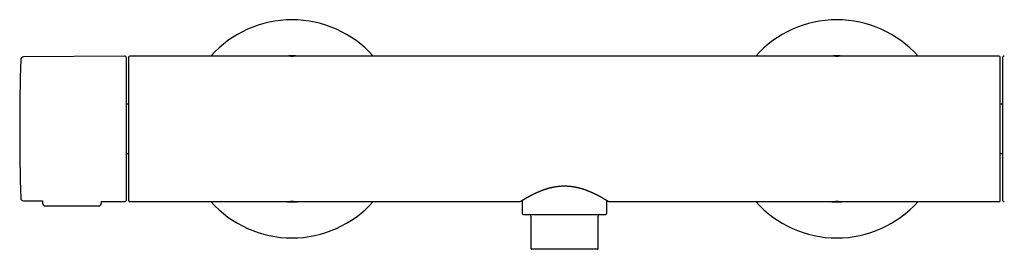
# Model space of a CAD drawing. Header units: millimetres. Extents: x 8 to 771, y 12 to 352.
# Tile 4 of 8: x 218 to 489, y 289 to 352. Entities that reach past the tile are written whole.
import ezdxf

# ---------------------------------------------------------------- set-up
doc = ezdxf.new("R2010")
doc.units = ezdxf.units.MM

msp = doc.modelspace()

# ---------------------------------------------------------------- linework, layer by layer
at = {"color": 7, "linetype": 'Continuous', "lineweight": 30}
for p, q in [((246.42, 341.74), (218.59, 341.5)), ((292.09, 341.75), (247.82, 341.75)), ((292.11, 341.75), (292.09, 341.75)), ((292.11, 341.75), (292.52, 341.75)), ((292.52, 341.75), (292.93, 341.75)), ((292.96, 341.75), (292.94, 341.75)), ((442.09, 341.75), (292.96, 341.75)), ((442.11, 341.75), (442.09, 341.75)), ((442.11, 341.75), (442.52, 341.75)), ((442.52, 341.75), (442.93, 341.75)), ((442.96, 341.75), (442.94, 341.75)), ((487.22, 341.75), (442.96, 341.75)), ((247.52, 341.45), (247.52, 302.05)), ((247.52, 328.54), (246.92, 328.54)), ((488.12, 328.54), (487.52, 328.54)), ((246.92, 314.96), (247.52, 314.96)), ((487.52, 314.96), (488.12, 314.96)), ((218.59, 301.99), (223.82, 301.95)), ((223.82, 301.95), (223.83, 301.34)), ((240.02, 301.34), (240.02, 301.81)), ((240.02, 301.81), (246.42, 301.75)), ((247.52, 302.05), (247.52, 302.05)), ((247.82, 301.75), (247.92, 301.75)), ((247.92, 301.75), (247.91, 301.75)), ((247.92, 301.75), (292.09, 301.75)), ((292.09, 301.75), (292.11, 301.75)), ((292.52, 301.75), (292.11, 301.75)), ((292.93, 301.75), (292.52, 301.75)), ((292.94, 301.75), (292.96, 301.75)), ((292.96, 301.75), (355.22, 301.75)), ((355.22, 301.75), (355.22, 301.75)), ((355.23, 301.75), (355.22, 301.75)), ((355.38, 301.79), (355.38, 301.8)), ((355.87, 302.1), (355.87, 298.55)), ((379.17, 298.55), (379.17, 302.1)), ((379.82, 301.75), (442.09, 301.75)), ((379.82, 301.75), (379.82, 301.75)), ((442.09, 301.75), (442.11, 301.75)), ((442.52, 301.75), (442.11, 301.75)), ((442.93, 301.75), (442.52, 301.75)), ((442.94, 301.75), (442.96, 301.75)), ((442.96, 301.75), (487.12, 301.75)), ((487.13, 301.75), (487.12, 301.75)), ((487.12, 301.75), (487.22, 301.75)), ((224.63, 300.55), (239.22, 300.55)), ((358.27, 297.75), (358.27, 288.85)), ((376.77, 288.85), (376.77, 297.75)), ((367.52, 288.65), (358.47, 288.65)), ((376.57, 288.65), (367.52, 288.65))]:
    msp.add_line(p, q, dxfattribs=at)
for centre, radius, start, end in [((292.52, 321.75), 29.99, 41.8253, 138.1747), ((442.52, 321.75), 29.99, 41.8253, 138.1747), ((246.42, 341.24), 0.5, 0, 90.5), ((247.82, 341.45), 0.3, 90, 180), ((292.52, 321.75), 20.08, 84.742, 95.258), ((442.52, 321.75), 20.08, 84.742, 95.258), ((487.22, 341.45), 0.3, 360, 90), ((488.62, 341.24), 0.5, 89.5, 180), ((867.52, 321.75), 649.99, 178.32705, 181.67295), ((218.6, 340.7), 0.8, 90.5, 178.327), ((218.6, 302.79), 0.8, 181.673, 269.5), ((246.42, 302.25), 0.5, 269.5, 0), ((292.52, 321.75), 29.99, 221.8253, 270), ((292.52, 321.75), 20.08, 264.742, 270), ((292.52, 321.75), 29.99, 270, 318.1747), ((292.52, 321.75), 20.08, 270, 275.258), ((442.52, 321.75), 29.99, 221.8253, 270), ((442.52, 321.75), 20.08, 264.742, 270), ((442.52, 321.75), 29.99, 270, 318.1747), ((442.52, 321.75), 20.08, 270, 275.258), ((488.62, 302.25), 0.5, 180, 270.5), ((356.17, 298.55), 0.3, 180, 270), ((357.77, 297.75), 0.5, 0, 90), ((377.27, 297.75), 0.5, 90, 180), ((378.87, 298.55), 0.3, 270, 292.4693), ((378.87, 298.56), 0.311, 292.6262, 302.3693), ((378.87, 298.55), 0.3, 302.5666, 0), ((358.47, 288.85), 0.2, 180, 270), ((376.57, 288.85), 0.2, 270, 0)]:
    msp.add_arc(centre, radius, start, end, dxfattribs=at)
for points, knots in [([(246.92, 321.75), (246.92, 321.9), (246.92, 322.2), (246.92, 322.64), (246.92, 323.09), (246.92, 323.54), (246.92, 323.93), (246.92, 324.27), (246.92, 324.56), (246.92, 324.85), (246.92, 325.14), (246.92, 325.44), (246.92, 325.79), (246.92, 326.2), (246.92, 326.65), (246.92, 327.1), (246.92, 327.46), (246.92, 327.74), (246.92, 327.94), (246.92, 328.14), (246.92, 328.34), (246.92, 328.53), (246.92, 328.73), (246.92, 329), (246.92, 329.33), (246.92, 329.74), (246.92, 330.14), (246.92, 330.53), (246.92, 330.88), (246.92, 331.18), (246.92, 331.43), (246.92, 331.68), (246.92, 331.93), (246.92, 332.17), (246.92, 332.46), (246.92, 332.79), (246.92, 333.16), (246.92, 333.52), (246.92, 333.88), (246.92, 334.22), (246.92, 334.56), (246.92, 334.89), (246.92, 335.22), (246.92, 335.54), (246.92, 335.85), (246.92, 336.16), (246.92, 336.46), (246.92, 336.75), (246.92, 337), (246.92, 337.21), (246.92, 337.39), (246.92, 337.56), (246.92, 337.73), (246.92, 337.9), (246.92, 338.09), (246.92, 338.3), (246.92, 338.53), (246.92, 338.75), (246.92, 338.96), (246.92, 339.13), (246.92, 339.26), (246.92, 339.36), (246.92, 339.45), (246.92, 339.54), (246.92, 339.63), (246.92, 339.71), (246.92, 339.79), (246.92, 339.91), (246.92, 340.05), (246.92, 340.2), (246.92, 340.35), (246.92, 340.49), (246.92, 340.6), (246.92, 340.69), (246.92, 340.76), (246.92, 340.83), (246.92, 340.89), (246.92, 340.94), (246.92, 341), (246.92, 341.06), (246.92, 341.12), (246.92, 341.16), (246.92, 341.2), (246.92, 341.22), (246.92, 341.24), (246.92, 341.24), (246.92, 341.24)], [0, 0, 0, 0, 0.014637, 0.029252, 0.043852, 0.058445, 0.073039, 0.082598, 0.092164, 0.101737, 0.11132, 0.121178, 0.131336, 0.146553, 0.161753, 0.176944, 0.192135, 0.198958, 0.205784, 0.212613, 0.219447, 0.226285, 0.233129, 0.23998, 0.254418, 0.268831, 0.283227, 0.297613, 0.311997, 0.321417, 0.330841, 0.340271, 0.34971, 0.359159, 0.36862, 0.383368, 0.398088, 0.41279, 0.427482, 0.44217, 0.456602, 0.471045, 0.485509, 0.5, 0.514747, 0.529468, 0.54417, 0.558861, 0.57355, 0.58317, 0.592794, 0.602425, 0.612065, 0.621716, 0.63138, 0.645818, 0.660232, 0.674628, 0.689014, 0.703397, 0.710462, 0.717529, 0.724598, 0.731672, 0.73875, 0.745834, 0.752924, 0.760021, 0.77554, 0.791032, 0.806507, 0.821974, 0.837442, 0.847575, 0.857715, 0.867865, 0.878027, 0.887931, 0.897512, 0.912158, 0.926789, 0.941414, 0.95604, 0.970674, 0.985325, 1, 1, 1, 1]), ([(487.52, 302.05), (487.52, 302.06), (487.52, 302.06), (487.52, 302.08), (487.52, 302.11), (487.52, 302.15), (487.52, 302.17), (487.52, 302.19), (487.52, 302.22), (487.52, 302.24), (487.52, 302.27), (487.52, 302.3), (487.52, 302.35), (487.52, 302.42), (487.52, 302.52), (487.52, 302.62), (487.52, 302.72), (487.52, 302.78), (487.52, 302.82), (487.52, 302.84), (487.52, 302.86), (487.52, 302.89), (487.52, 302.91), (487.52, 302.93), (487.52, 302.98), (487.52, 303.08), (487.52, 303.21), (487.52, 303.36), (487.52, 303.51), (487.52, 303.66), (487.52, 303.79), (487.52, 303.9), (487.52, 304.02), (487.52, 304.14), (487.52, 304.27), (487.52, 304.42), (487.52, 304.58), (487.52, 304.76), (487.52, 304.95), (487.52, 305.14), (487.52, 305.31), (487.52, 305.44), (487.52, 305.55), (487.52, 305.65), (487.52, 305.76), (487.52, 305.87), (487.52, 305.98), (487.52, 306.09), (487.52, 306.23), (487.52, 306.38), (487.52, 306.56), (487.52, 306.74), (487.52, 306.92), (487.52, 307.11), (487.52, 307.3), (487.52, 307.49), (487.52, 307.7), (487.52, 307.93), (487.52, 308.18), (487.52, 308.39), (487.52, 308.56), (487.52, 308.68), (487.52, 308.8), (487.52, 308.92), (487.52, 309.09), (487.52, 309.31), (487.52, 309.59), (487.52, 309.86), (487.52, 310.14), (487.52, 310.43), (487.52, 310.72), (487.52, 310.99), (487.52, 311.26), (487.52, 311.5), (487.52, 311.74), (487.52, 311.99), (487.52, 312.23), (487.52, 312.48), (487.52, 312.76), (487.52, 313.07), (487.52, 313.41), (487.52, 313.74), (487.52, 314.09), (487.52, 314.43), (487.52, 314.78), (487.52, 315.12), (487.52, 315.46), (487.52, 315.79), (487.52, 316.13), (487.52, 316.46), (487.52, 316.8), (487.52, 317.17), (487.52, 317.58), (487.52, 318.02), (487.52, 318.46), (487.52, 318.91), (487.52, 319.36), (487.52, 319.8), (487.52, 320.24), (487.52, 320.66), (487.52, 321.09), (487.52, 321.52), (487.52, 321.96), (487.52, 322.4), (487.52, 322.86), (487.52, 323.31), (487.52, 323.76), (487.52, 324.21), (487.52, 324.63), (487.52, 325.01), (487.52, 325.36), (487.52, 325.71), (487.52, 326.05), (487.52, 326.4), (487.52, 326.75), (487.52, 327.11), (487.52, 327.48), (487.52, 327.84), (487.52, 328.2), (487.52, 328.56), (487.52, 328.91), (487.52, 329.24), (487.52, 329.53), (487.52, 329.8), (487.52, 330.07), (487.52, 330.33), (487.52, 330.59), (487.52, 330.85), (487.52, 331.13), (487.52, 331.43), (487.52, 331.74), (487.52, 332.05), (487.52, 332.36), (487.52, 332.66), (487.52, 332.96), (487.52, 333.25), (487.52, 333.54), (487.52, 333.82), (487.52, 334.06), (487.52, 334.24), (487.52, 334.37), (487.52, 334.5), (487.52, 334.63), (487.52, 334.78), (487.52, 334.97), (487.52, 335.19), (487.52, 335.4), (487.52, 335.61), (487.52, 335.82), (487.52, 336.02), (487.52, 336.22), (487.52, 336.46), (487.52, 336.74), (487.52, 336.98), (487.52, 337.14), (487.52, 337.22), (487.52, 337.3), (487.52, 337.38), (487.52, 337.45), (487.52, 337.59), (487.52, 337.77), (487.52, 338), (487.52, 338.22), (487.52, 338.43), (487.52, 338.64), (487.52, 338.82), (487.52, 338.98), (487.52, 339.12), (487.52, 339.26), (487.52, 339.39), (487.52, 339.52), (487.52, 339.66), (487.52, 339.81), (487.52, 339.97), (487.52, 340.12), (487.52, 340.26), (487.52, 340.38), (487.52, 340.47), (487.52, 340.52), (487.52, 340.54), (487.52, 340.57), (487.52, 340.59), (487.52, 340.62), (487.52, 340.64), (487.52, 340.7), (487.52, 340.79), (487.52, 340.9), (487.52, 341.01), (487.52, 341.08), (487.52, 341.13), (487.52, 341.17), (487.52, 341.2), (487.52, 341.24), (487.52, 341.26), (487.52, 341.29), (487.52, 341.32), (487.52, 341.36), (487.52, 341.4), (487.52, 341.43), (487.52, 341.44), (487.52, 341.45), (487.52, 341.45)], [0, 0, 0, 0, 0.006688, 0.01337, 0.020048, 0.026727, 0.029727, 0.032727, 0.035728, 0.038731, 0.041735, 0.045015, 0.048408, 0.056319, 0.064224, 0.072128, 0.077348, 0.08257, 0.083743, 0.084917, 0.08609, 0.087264, 0.088438, 0.089613, 0.090788, 0.097595, 0.104394, 0.111187, 0.117978, 0.12477, 0.129219, 0.13367, 0.138125, 0.142583, 0.14722, 0.152059, 0.157865, 0.163671, 0.16948, 0.175338, 0.181458, 0.184463, 0.187468, 0.190473, 0.193478, 0.196484, 0.19949, 0.202498, 0.205507, 0.210074, 0.214639, 0.219204, 0.223768, 0.228334, 0.232901, 0.237471, 0.24222, 0.247823, 0.253425, 0.259028, 0.26167, 0.264312, 0.266955, 0.2696, 0.272245, 0.27793, 0.283612, 0.289292, 0.294974, 0.300657, 0.306345, 0.312184, 0.316807, 0.321429, 0.326051, 0.330673, 0.335296, 0.339922, 0.344552, 0.350611, 0.356666, 0.36272, 0.368774, 0.374831, 0.380893, 0.387057, 0.392732, 0.398406, 0.40408, 0.409754, 0.415433, 0.421116, 0.428452, 0.435784, 0.443114, 0.450446, 0.457785, 0.465161, 0.472128, 0.479092, 0.486057, 0.493025, 0.5, 0.507393, 0.514781, 0.522166, 0.529555, 0.536949, 0.54431, 0.550072, 0.555831, 0.561591, 0.567351, 0.573116, 0.578885, 0.58508, 0.591271, 0.59746, 0.60365, 0.609842, 0.61604, 0.622136, 0.626894, 0.631651, 0.636408, 0.641165, 0.645923, 0.650684, 0.655449, 0.661336, 0.667219, 0.673101, 0.678984, 0.684869, 0.690759, 0.696496, 0.70233, 0.708163, 0.713995, 0.716745, 0.719497, 0.722248, 0.725001, 0.727756, 0.732533, 0.737309, 0.742084, 0.746858, 0.751634, 0.756412, 0.761193, 0.765791, 0.773825, 0.781858, 0.783963, 0.786068, 0.788173, 0.790279, 0.792386, 0.794493, 0.800985, 0.807475, 0.813965, 0.820458, 0.826883, 0.833041, 0.83788, 0.842718, 0.847558, 0.8524, 0.857068, 0.861524, 0.868202, 0.874874, 0.881544, 0.888214, 0.894087, 0.899964, 0.901284, 0.902604, 0.903925, 0.905246, 0.906568, 0.90789, 0.909213, 0.91677, 0.92432, 0.931865, 0.939411, 0.9428, 0.94619, 0.949582, 0.952976, 0.956373, 0.959493, 0.962495, 0.969995, 0.977491, 0.984988, 0.99249, 1, 1, 1, 1]), ([(488.12, 341.24), (488.12, 341.24), (488.12, 341.24), (488.12, 341.22), (488.12, 341.2), (488.12, 341.16), (488.12, 341.12), (488.12, 341.08), (488.12, 341.04), (488.12, 341), (488.12, 340.95), (488.12, 340.89), (488.12, 340.82), (488.12, 340.73), (488.12, 340.62), (488.12, 340.5), (488.12, 340.39), (488.12, 340.3), (488.12, 340.23), (488.12, 340.17), (488.12, 340.1), (488.12, 340.02), (488.12, 339.95), (488.12, 339.85), (488.12, 339.71), (488.12, 339.53), (488.12, 339.35), (488.12, 339.15), (488.12, 338.97), (488.12, 338.81), (488.12, 338.67), (488.12, 338.52), (488.12, 338.38), (488.12, 338.22), (488.12, 338.04), (488.12, 337.82), (488.12, 337.56), (488.12, 337.29), (488.12, 337.01), (488.12, 336.73), (488.12, 336.44), (488.12, 336.15), (488.12, 335.84), (488.12, 335.53), (488.12, 335.21), (488.12, 334.88), (488.12, 334.55), (488.12, 334.2), (488.12, 333.89), (488.12, 333.62), (488.12, 333.39), (488.12, 333.15), (488.12, 332.91), (488.12, 332.66), (488.12, 332.38), (488.12, 332.04), (488.12, 331.67), (488.12, 331.28), (488.12, 330.9), (488.12, 330.57), (488.12, 330.31), (488.12, 330.12), (488.12, 329.92), (488.12, 329.72), (488.12, 329.53), (488.12, 329.33), (488.12, 329.13), (488.12, 328.84), (488.12, 328.48), (488.12, 328.03), (488.12, 327.58), (488.12, 327.13), (488.12, 326.72), (488.12, 326.37), (488.12, 326.07), (488.12, 325.77), (488.12, 325.46), (488.12, 325.17), (488.12, 324.82), (488.12, 324.43), (488.12, 323.98), (488.12, 323.54), (488.12, 323.09), (488.12, 322.65), (488.12, 322.2), (488.12, 321.9), (488.12, 321.75)], [0, 0, 0, 0, 0.0146354, 0.0292489, 0.0438481, 0.0584408, 0.0730348, 0.0825948, 0.0921608, 0.1017349, 0.1113194, 0.1211781, 0.1313365, 0.1465531, 0.1617526, 0.1769437, 0.1921351, 0.1989583, 0.2057841, 0.2126133, 0.2194466, 0.226285, 0.2331291, 0.2399797, 0.2544178, 0.2688312, 0.2832272, 0.2976132, 0.3119966, 0.3214166, 0.3308408, 0.3402712, 0.3497098, 0.3591589, 0.3686204, 0.3833675, 0.3980882, 0.4127903, 0.4274818, 0.4421705, 0.4566018, 0.4710455, 0.4855091, 0.5, 0.5147471, 0.5294678, 0.5441699, 0.5588614, 0.5735501, 0.58317, 0.5927944, 0.6024254, 0.6120653, 0.6217162, 0.6313803, 0.6458184, 0.6602318, 0.6746278, 0.6890138, 0.7033972, 0.7104619, 0.7175287, 0.7245984, 0.7316719, 0.73875, 0.7458337, 0.7529238, 0.7600212, 0.7755397, 0.7910319, 0.8065069, 0.8219738, 0.837442, 0.8475752, 0.8577154, 0.8678653, 0.8780273, 0.8879317, 0.8975135, 0.9121611, 0.9267935, 0.9414185, 0.9560439, 0.9706774, 0.9853269, 1, 1, 1, 1]), ([(246.92, 302.25), (246.92, 302.25), (246.92, 302.25), (246.92, 302.27), (246.92, 302.3), (246.92, 302.33), (246.92, 302.37), (246.92, 302.42), (246.92, 302.46), (246.92, 302.5), (246.92, 302.55), (246.92, 302.6), (246.92, 302.67), (246.92, 302.76), (246.92, 302.88), (246.92, 303), (246.92, 303.11), (246.92, 303.2), (246.92, 303.26), (246.92, 303.33), (246.92, 303.4), (246.92, 303.47), (246.92, 303.54), (246.92, 303.65), (246.92, 303.79), (246.92, 303.96), (246.92, 304.15), (246.92, 304.34), (246.92, 304.52), (246.92, 304.68), (246.92, 304.83), (246.92, 304.97), (246.92, 305.12), (246.92, 305.27), (246.92, 305.46), (246.92, 305.68), (246.92, 305.94), (246.92, 306.21), (246.92, 306.48), (246.92, 306.77), (246.92, 307.05), (246.92, 307.35), (246.92, 307.65), (246.92, 307.96), (246.92, 308.28), (246.92, 308.61), (246.92, 308.95), (246.92, 309.29), (246.92, 309.6), (246.92, 309.87), (246.92, 310.11), (246.92, 310.35), (246.92, 310.59), (246.92, 310.83), (246.92, 311.12), (246.92, 311.45), (246.92, 311.83), (246.92, 312.21), (246.92, 312.6), (246.92, 312.92), (246.92, 313.18), (246.92, 313.38), (246.92, 313.57), (246.92, 313.77), (246.92, 313.97), (246.92, 314.17), (246.92, 314.37), (246.92, 314.65), (246.92, 315.01), (246.92, 315.46), (246.92, 315.91), (246.92, 316.37), (246.92, 316.77), (246.92, 317.12), (246.92, 317.43), (246.92, 317.73), (246.92, 318.03), (246.92, 318.33), (246.92, 318.67), (246.92, 319.07), (246.92, 319.51), (246.92, 319.96), (246.92, 320.4), (246.92, 320.85), (246.92, 321.3), (246.92, 321.6), (246.92, 321.75)], [0, 0, 0, 0, 0.0146354, 0.0292489, 0.0438481, 0.0584408, 0.0730348, 0.0825948, 0.0921608, 0.1017349, 0.1113194, 0.1211781, 0.1313365, 0.1465531, 0.1617526, 0.1769437, 0.1921351, 0.1989583, 0.2057841, 0.2126133, 0.2194466, 0.226285, 0.2331291, 0.2399797, 0.2544178, 0.2688312, 0.2832272, 0.2976132, 0.3119966, 0.3214166, 0.3308408, 0.3402712, 0.3497098, 0.3591589, 0.3686204, 0.3833675, 0.3980882, 0.4127903, 0.4274818, 0.4421705, 0.4566018, 0.4710455, 0.4855091, 0.5, 0.5147471, 0.5294678, 0.5441699, 0.5588614, 0.5735501, 0.58317, 0.5927944, 0.6024254, 0.6120653, 0.6217162, 0.6313803, 0.6458184, 0.6602318, 0.6746278, 0.6890138, 0.7033972, 0.7104619, 0.7175287, 0.7245984, 0.7316719, 0.73875, 0.7458337, 0.7529238, 0.7600212, 0.7755397, 0.7910319, 0.8065069, 0.8219738, 0.837442, 0.8475752, 0.8577154, 0.8678653, 0.8780273, 0.8879317, 0.8975135, 0.9121611, 0.9267935, 0.9414185, 0.9560439, 0.9706774, 0.9853269, 1, 1, 1, 1]), ([(488.12, 321.75), (488.12, 321.6), (488.12, 321.3), (488.12, 320.85), (488.12, 320.41), (488.12, 319.96), (488.12, 319.57), (488.12, 319.23), (488.12, 318.93), (488.12, 318.65), (488.12, 318.35), (488.12, 318.06), (488.12, 317.7), (488.12, 317.3), (488.12, 316.85), (488.12, 316.4), (488.12, 316.03), (488.12, 315.75), (488.12, 315.55), (488.12, 315.36), (488.12, 315.16), (488.12, 314.96), (488.12, 314.77), (488.12, 314.5), (488.12, 314.16), (488.12, 313.76), (488.12, 313.36), (488.12, 312.96), (488.12, 312.62), (488.12, 312.32), (488.12, 312.07), (488.12, 311.82), (488.12, 311.57), (488.12, 311.32), (488.12, 311.03), (488.12, 310.7), (488.12, 310.33), (488.12, 309.97), (488.12, 309.62), (488.12, 309.27), (488.12, 308.93), (488.12, 308.6), (488.12, 308.28), (488.12, 307.96), (488.12, 307.65), (488.12, 307.34), (488.12, 307.04), (488.12, 306.75), (488.12, 306.5), (488.12, 306.28), (488.12, 306.11), (488.12, 305.93), (488.12, 305.76), (488.12, 305.59), (488.12, 305.4), (488.12, 305.19), (488.12, 304.96), (488.12, 304.74), (488.12, 304.53), (488.12, 304.36), (488.12, 304.23), (488.12, 304.14), (488.12, 304.05), (488.12, 303.96), (488.12, 303.87), (488.12, 303.78), (488.12, 303.7), (488.12, 303.59), (488.12, 303.45), (488.12, 303.29), (488.12, 303.14), (488.12, 303.01), (488.12, 302.9), (488.12, 302.81), (488.12, 302.74), (488.12, 302.67), (488.12, 302.61), (488.12, 302.55), (488.12, 302.49), (488.12, 302.44), (488.12, 302.38), (488.12, 302.33), (488.12, 302.3), (488.12, 302.27), (488.12, 302.25), (488.12, 302.25), (488.12, 302.25)], [0, 0, 0, 0, 0.0146373, 0.0292521, 0.0438522, 0.0584452, 0.0730388, 0.0825983, 0.0921636, 0.1017368, 0.1113201, 0.121178, 0.1313364, 0.1465531, 0.1617526, 0.1769437, 0.1921351, 0.1989583, 0.2057841, 0.2126132, 0.2194466, 0.2262849, 0.233129, 0.2399797, 0.2544178, 0.2688312, 0.2832272, 0.2976132, 0.3119966, 0.3214166, 0.3308408, 0.3402712, 0.3497098, 0.3591589, 0.3686204, 0.3833675, 0.3980882, 0.4127903, 0.4274818, 0.4421705, 0.4566018, 0.4710455, 0.4855091, 0.5, 0.5147471, 0.5294678, 0.5441699, 0.5588614, 0.5735501, 0.58317, 0.5927944, 0.6024254, 0.6120653, 0.6217162, 0.6313803, 0.6458184, 0.6602318, 0.6746278, 0.6890138, 0.7033972, 0.710462, 0.7175287, 0.7245984, 0.7316719, 0.73875, 0.7458337, 0.7529238, 0.7600212, 0.7755398, 0.7910319, 0.8065069, 0.8219739, 0.837442, 0.8475752, 0.8577155, 0.8678653, 0.8780274, 0.8879311, 0.8975117, 0.9121579, 0.9267895, 0.9414142, 0.9560398, 0.9706742, 0.985325, 1, 1, 1, 1]), ([(355.39, 301.8), (355.4, 301.8), (355.4, 301.81), (355.42, 301.82), (355.44, 301.83), (355.46, 301.84), (355.49, 301.86), (355.52, 301.88), (355.54, 301.89), (355.57, 301.91), (355.6, 301.93), (355.63, 301.95), (355.67, 301.97), (355.7, 301.99), (355.73, 302.01), (355.77, 302.03), (355.8, 302.05), (355.83, 302.07), (355.86, 302.09), (355.88, 302.1), (355.9, 302.11), (355.92, 302.12), (355.94, 302.14), (355.97, 302.16), (356.01, 302.18), (356.05, 302.21), (356.1, 302.24), (356.16, 302.27), (356.21, 302.3), (356.28, 302.34), (356.35, 302.38), (356.43, 302.43), (356.5, 302.47), (356.56, 302.51), (356.61, 302.54), (356.65, 302.56), (356.7, 302.59), (356.73, 302.61), (356.77, 302.63), (356.8, 302.65), (356.83, 302.67), (356.86, 302.68), (356.89, 302.7), (356.9, 302.71), (356.91, 302.71), (356.92, 302.72), (356.93, 302.72), (356.94, 302.73), (356.96, 302.74), (356.98, 302.75), (357.01, 302.77), (357.05, 302.79), (357.09, 302.81), (357.13, 302.84), (357.18, 302.86), (357.23, 302.89), (357.28, 302.92), (357.34, 302.95), (357.39, 302.98), (357.45, 303.01), (357.51, 303.04), (357.58, 303.08), (357.66, 303.13), (357.76, 303.18), (357.85, 303.23), (357.94, 303.28), (358.03, 303.33), (358.11, 303.37), (358.19, 303.41), (358.28, 303.46), (358.37, 303.51), (358.44, 303.55), (358.51, 303.58), (358.56, 303.6), (358.61, 303.63), (358.65, 303.65), (358.69, 303.67), (358.72, 303.69), (358.74, 303.7), (358.76, 303.7), (358.77, 303.71), (358.78, 303.72), (358.8, 303.72), (358.82, 303.74), (358.86, 303.75), (358.9, 303.78), (358.95, 303.8), (359.01, 303.83), (359.09, 303.87), (359.19, 303.91), (359.34, 303.99), (359.53, 304.08), (359.76, 304.18), (359.98, 304.28), (360.2, 304.38), (360.41, 304.47), (360.58, 304.54), (360.68, 304.58), (360.73, 304.6), (360.78, 304.62), (360.81, 304.64), (360.85, 304.65), (360.88, 304.66), (360.9, 304.67), (360.91, 304.68), (360.93, 304.68), (360.95, 304.69), (360.98, 304.7), (361.02, 304.72), (361.06, 304.73), (361.12, 304.76), (361.21, 304.79), (361.33, 304.84), (361.45, 304.89), (361.58, 304.93), (361.71, 304.98), (361.84, 305.03), (361.98, 305.08), (362.13, 305.12), (362.28, 305.18), (362.44, 305.23), (362.61, 305.28), (362.78, 305.33), (362.95, 305.38), (363.14, 305.44), (363.33, 305.49), (363.53, 305.54), (363.73, 305.59), (363.95, 305.64), (364.16, 305.69), (364.39, 305.74), (364.62, 305.78), (364.86, 305.83), (365.12, 305.87), (365.38, 305.91), (365.63, 305.94), (365.89, 305.97), (366.15, 306), (366.41, 306.02), (366.68, 306.04), (366.95, 306.05), (367.24, 306.06), (367.43, 306.06), (367.52, 306.06)], [0, 0, 0, 0, 0.0128151, 0.0251515, 0.0370082, 0.0483848, 0.0592813, 0.0696979, 0.0790796, 0.0880346, 0.096563, 0.1046646, 0.1123395, 0.120968, 0.1289849, 0.1363901, 0.1431837, 0.1493657, 0.1537939, 0.1578445, 0.1615175, 0.1648134, 0.1680252, 0.174186, 0.1808921, 0.1881435, 0.1959402, 0.2042821, 0.2131693, 0.2226015, 0.2325787, 0.2431006, 0.2541666, 0.2604545, 0.2663278, 0.2717638, 0.2767627, 0.2813246, 0.2854495, 0.2891374, 0.2929428, 0.2961344, 0.2987124, 0.3006767, 0.3015973, 0.3023845, 0.3034226, 0.3047451, 0.3063438, 0.3091445, 0.3124364, 0.3162195, 0.3204936, 0.3252588, 0.3305149, 0.3354108, 0.3406671, 0.3462839, 0.3520237, 0.3576368, 0.3631232, 0.3684829, 0.3779799, 0.3870515, 0.3956976, 0.4037103, 0.4113196, 0.4185273, 0.4256806, 0.4330366, 0.4405952, 0.4483564, 0.4524192, 0.4565353, 0.4607004, 0.4644932, 0.4676363, 0.4701299, 0.4716334, 0.4727361, 0.4735258, 0.4745446, 0.475885, 0.4775472, 0.4803813, 0.4838327, 0.4879013, 0.4924185, 0.496987, 0.5060612, 0.5152683, 0.5320395, 0.5492336, 0.5646602, 0.5797444, 0.5944837, 0.6088783, 0.6124349, 0.615769, 0.6187226, 0.6212957, 0.6234884, 0.6252718, 0.6266884, 0.6277382, 0.6285505, 0.630018, 0.6318977, 0.6341894, 0.6368834, 0.6397782, 0.6466731, 0.6541665, 0.662258, 0.6709471, 0.6785789, 0.6866182, 0.6950647, 0.703918, 0.713178, 0.7228831, 0.7330785, 0.7428546, 0.7530417, 0.7636395, 0.7746476, 0.7860658, 0.7978933, 0.8095649, 0.8216091, 0.8340259, 0.8468147, 0.8599752, 0.8735075, 0.8874118, 0.9016886, 0.9148267, 0.9282668, 0.94201, 0.9560563, 0.9704044, 0.9850527, 1, 1, 1, 1]), ([(367.52, 306.06), (367.61, 306.06), (367.79, 306.06), (368.05, 306.05), (368.31, 306.04), (368.55, 306.02), (368.79, 306.01), (369.04, 305.98), (369.29, 305.96), (369.55, 305.92), (369.79, 305.89), (370.02, 305.85), (370.25, 305.82), (370.46, 305.78), (370.67, 305.74), (370.86, 305.69), (371.04, 305.65), (371.22, 305.61), (371.38, 305.57), (371.53, 305.54), (371.67, 305.5), (371.8, 305.46), (371.93, 305.43), (372.04, 305.4), (372.14, 305.37), (372.24, 305.34), (372.34, 305.31), (372.47, 305.27), (372.63, 305.22), (372.82, 305.16), (373.02, 305.09), (373.19, 305.03), (373.32, 304.98), (373.43, 304.94), (373.54, 304.9), (373.65, 304.87), (373.74, 304.83), (373.82, 304.8), (373.89, 304.77), (373.94, 304.75), (373.98, 304.74), (374.02, 304.72), (374.06, 304.71), (374.09, 304.69), (374.11, 304.68), (374.14, 304.67), (374.17, 304.66), (374.21, 304.64), (374.25, 304.63), (374.3, 304.61), (374.36, 304.58), (374.43, 304.56), (374.5, 304.53), (374.58, 304.49), (374.66, 304.46), (374.8, 304.4), (374.98, 304.32), (375.21, 304.22), (375.44, 304.11), (375.62, 304.03), (375.75, 303.96), (375.85, 303.92), (375.94, 303.88), (376.01, 303.84), (376.07, 303.81), (376.12, 303.78), (376.17, 303.76), (376.21, 303.74), (376.25, 303.72), (376.28, 303.71), (376.31, 303.69), (376.33, 303.68), (376.36, 303.67), (376.38, 303.66), (376.41, 303.64), (376.45, 303.62), (376.49, 303.6), (376.53, 303.58), (376.58, 303.55), (376.64, 303.52), (376.7, 303.49), (376.77, 303.46), (376.86, 303.41), (376.96, 303.35), (377.09, 303.29), (377.2, 303.23), (377.31, 303.17), (377.41, 303.12), (377.5, 303.06), (377.6, 303.01), (377.69, 302.96), (377.77, 302.92), (377.83, 302.88), (377.86, 302.87), (377.89, 302.85), (377.93, 302.83), (377.96, 302.81), (377.99, 302.79), (378.02, 302.77), (378.05, 302.76), (378.07, 302.74), (378.09, 302.73), (378.11, 302.72), (378.13, 302.71), (378.14, 302.7), (378.17, 302.69), (378.19, 302.68), (378.22, 302.66), (378.25, 302.64), (378.3, 302.62), (378.35, 302.59), (378.4, 302.55), (378.46, 302.52), (378.52, 302.49), (378.57, 302.46), (378.62, 302.43), (378.67, 302.4), (378.71, 302.37), (378.76, 302.34), (378.82, 302.31), (378.87, 302.28), (378.92, 302.25), (378.97, 302.22), (379.01, 302.19), (379.05, 302.17), (379.07, 302.15), (379.1, 302.14), (379.12, 302.13), (379.15, 302.11), (379.17, 302.09), (379.2, 302.08), (379.23, 302.06), (379.26, 302.04), (379.29, 302.02), (379.32, 302), (379.36, 301.98), (379.39, 301.96), (379.42, 301.94), (379.46, 301.92), (379.49, 301.9), (379.52, 301.88), (379.55, 301.86), (379.57, 301.85), (379.6, 301.83), (379.62, 301.82), (379.63, 301.81), (379.64, 301.81), (379.65, 301.8)], [0, 0, 0, 0, 0.014091, 0.027825, 0.041202, 0.054219, 0.066878, 0.079177, 0.093212, 0.10675, 0.11979, 0.132334, 0.14462, 0.156389, 0.16764, 0.178372, 0.188586, 0.198281, 0.207455, 0.21609, 0.224207, 0.231804, 0.238882, 0.245439, 0.251375, 0.257157, 0.26307, 0.269115, 0.280235, 0.291774, 0.303731, 0.316108, 0.322865, 0.329741, 0.336735, 0.343475, 0.349563, 0.355, 0.358814, 0.362227, 0.365237, 0.367844, 0.370052, 0.372029, 0.373619, 0.375312, 0.377398, 0.379881, 0.382761, 0.386038, 0.389711, 0.39421, 0.399189, 0.404649, 0.410428, 0.416214, 0.432649, 0.44908, 0.465507, 0.48193, 0.489155, 0.496375, 0.503201, 0.509376, 0.513772, 0.517767, 0.52136, 0.524552, 0.527737, 0.530387, 0.532587, 0.534616, 0.536208, 0.538198, 0.540625, 0.543489, 0.546862, 0.55069, 0.554972, 0.559709, 0.564902, 0.570545, 0.576282, 0.587816, 0.598784, 0.609186, 0.619022, 0.628291, 0.636993, 0.646377, 0.65611, 0.666224, 0.669715, 0.673249, 0.676827, 0.680448, 0.68411, 0.687579, 0.690688, 0.693864, 0.696551, 0.69875, 0.700463, 0.702099, 0.703995, 0.706563, 0.709475, 0.712652, 0.716084, 0.721603, 0.727676, 0.734302, 0.741483, 0.749217, 0.755683, 0.762366, 0.768877, 0.77519, 0.781304, 0.790035, 0.798326, 0.806176, 0.813586, 0.820556, 0.827085, 0.83101, 0.834813, 0.838975, 0.843608, 0.848711, 0.854286, 0.859973, 0.866078, 0.872603, 0.879545, 0.886907, 0.895172, 0.903909, 0.913117, 0.922796, 0.932946, 0.943569, 0.954016, 0.964884, 0.976171, 0.987877, 1, 1, 1, 1]), ([(223.83, 301.34), (223.83, 301.33), (223.83, 301.3), (223.83, 301.26), (223.83, 301.23), (223.84, 301.2), (223.85, 301.17), (223.85, 301.13), (223.87, 301.09), (223.89, 301.03), (223.92, 300.97), (223.95, 300.92), (223.98, 300.87), (224.02, 300.83), (224.06, 300.78), (224.11, 300.74), (224.17, 300.69), (224.23, 300.65), (224.3, 300.62), (224.37, 300.59), (224.45, 300.57), (224.54, 300.55), (224.6, 300.55), (224.63, 300.55)], [0, 0, 0, 0, 0.0354905, 0.0688491, 0.0941626, 0.1137063, 0.1323627, 0.166937, 0.2006944, 0.2517219, 0.3060616, 0.3641572, 0.4009657, 0.4431622, 0.4922904, 0.5482401, 0.6107642, 0.6675992, 0.7283589, 0.7925849, 0.8597148, 0.9290946, 1, 1, 1, 1]), ([(239.22, 300.55), (239.24, 300.55), (239.3, 300.55), (239.38, 300.56), (239.45, 300.58), (239.52, 300.6), (239.58, 300.63), (239.63, 300.66), (239.68, 300.69), (239.72, 300.72), (239.75, 300.75), (239.78, 300.78), (239.81, 300.81), (239.84, 300.85), (239.87, 300.89), (239.9, 300.94), (239.93, 300.98), (239.95, 301.03), (239.97, 301.07), (239.98, 301.12), (239.99, 301.15), (240, 301.18), (240, 301.2), (240.01, 301.23), (240.01, 301.26), (240.02, 301.3), (240.02, 301.33), (240.02, 301.34)], [0, 0, 0, 0, 0.065813, 0.129339, 0.189913, 0.246952, 0.299971, 0.34858, 0.392485, 0.431479, 0.466171, 0.500835, 0.536127, 0.57199, 0.615693, 0.660019, 0.704843, 0.746745, 0.782692, 0.819468, 0.854292, 0.867844, 0.884383, 0.906639, 0.934424, 0.967462, 1, 1, 1, 1]), ([(247.52, 302.05), (247.52, 302.04), (247.52, 302.02), (247.53, 301.99), (247.54, 301.96), (247.55, 301.93), (247.56, 301.9), (247.58, 301.88), (247.59, 301.86), (247.6, 301.85), (247.61, 301.84), (247.62, 301.83), (247.63, 301.81), (247.66, 301.79), (247.7, 301.77), (247.73, 301.76), (247.77, 301.75), (247.79, 301.75), (247.8, 301.75), (247.81, 301.75), (247.82, 301.75), (247.82, 301.75)], [0, 0, 0, 0, 0.052851, 0.107494, 0.164474, 0.224273, 0.287315, 0.353965, 0.38172, 0.41012, 0.439183, 0.468922, 0.499221, 0.594488, 0.709612, 0.782854, 0.862396, 0.937616, 0.958129, 0.978978, 1, 1, 1, 1]), ([(355.22, 301.75), (355.23, 301.75), (355.25, 301.75), (355.26, 301.75), (355.27, 301.75), (355.28, 301.75), (355.29, 301.76), (355.3, 301.76), (355.32, 301.76), (355.33, 301.77), (355.35, 301.78), (355.37, 301.79), (355.39, 301.8), (355.4, 301.8)], [0, 0, 0, 0, 0.059417, 0.099452, 0.110094, 0.122887, 0.15778, 0.227194, 0.324484, 0.450195, 0.604458, 0.78747, 1, 1, 1, 1]), ([(355.22, 301.75), (355.23, 301.75), (355.26, 301.75), (355.3, 301.76), (355.33, 301.77), (355.34, 301.77), (355.35, 301.78)], [0, 0, 0, 0, 0.292912, 0.5709905, 0.8333416, 1, 1, 1, 1]), ([(379.23, 302.06), (379.24, 302.06), (379.25, 302.05), (379.28, 302.03), (379.31, 302.01), (379.34, 301.99), (379.37, 301.97), (379.4, 301.95), (379.44, 301.93), (379.47, 301.91), (379.5, 301.89), (379.53, 301.88), (379.56, 301.86), (379.59, 301.84), (379.61, 301.83), (379.63, 301.81), (379.64, 301.8), (379.66, 301.8), (379.66, 301.79), (379.66, 301.79), (379.66, 301.79)], [0, 0, 0, 0, 0.016931, 0.055434, 0.094319, 0.135711, 0.179611, 0.226018, 0.274933, 0.329553, 0.386996, 0.44726, 0.510345, 0.576253, 0.644984, 0.712373, 0.78227, 0.854669, 0.929563, 1, 1, 1, 1]), ([(379.64, 301.81), (379.65, 301.8), (379.67, 301.79), (379.7, 301.77), (379.73, 301.76), (379.76, 301.76), (379.78, 301.75), (379.8, 301.75), (379.81, 301.75), (379.82, 301.75)], [0, 0, 0, 0, 0.227097, 0.427285, 0.602261, 0.751802, 0.875749, 0.974162, 1, 1, 1, 1]), ([(487.22, 301.75), (487.23, 301.75), (487.24, 301.75), (487.25, 301.75), (487.27, 301.75), (487.29, 301.76), (487.3, 301.76), (487.32, 301.76), (487.34, 301.77), (487.38, 301.79), (487.41, 301.81), (487.43, 301.83), (487.44, 301.85), (487.45, 301.86), (487.47, 301.88), (487.48, 301.9), (487.5, 301.93), (487.51, 301.96), (487.52, 301.99), (487.52, 302.02), (487.52, 302.04), (487.52, 302.05)], [0, 0, 0, 0, 0.042162, 0.083648, 0.124092, 0.163496, 0.201862, 0.239193, 0.27549, 0.394367, 0.500828, 0.538596, 0.575445, 0.611248, 0.646036, 0.712681, 0.775719, 0.835517, 0.892497, 0.947144, 1, 1, 1, 1]), ([(356.17, 298.25), (356.17, 298.25), (356.17, 298.25), (356.19, 298.25), (356.21, 298.25), (356.24, 298.25), (356.26, 298.25), (356.28, 298.25), (356.31, 298.25), (356.33, 298.25), (356.36, 298.25), (356.41, 298.25), (356.47, 298.25), (356.55, 298.25), (356.64, 298.25), (356.74, 298.25), (356.84, 298.25), (356.96, 298.25), (357.09, 298.25), (357.23, 298.25), (357.38, 298.25), (357.53, 298.25), (357.7, 298.25), (357.87, 298.25), (358.06, 298.25), (358.25, 298.25), (358.44, 298.25), (358.64, 298.25), (358.85, 298.25), (359.04, 298.25), (359.21, 298.25), (359.35, 298.25), (359.5, 298.25), (359.65, 298.25), (359.83, 298.25), (360.04, 298.25), (360.28, 298.25), (360.53, 298.25), (360.79, 298.25), (361.05, 298.25), (361.31, 298.25), (361.58, 298.25), (361.87, 298.25), (362.18, 298.25), (362.5, 298.25), (362.78, 298.25), (362.99, 298.25), (363.15, 298.25), (363.31, 298.25), (363.48, 298.25), (363.67, 298.25), (363.91, 298.25), (364.19, 298.25), (364.47, 298.25), (364.75, 298.25), (365.03, 298.25), (365.31, 298.25), (365.6, 298.25), (365.9, 298.25), (366.22, 298.25), (366.56, 298.25), (366.89, 298.25), (367.23, 298.25), (367.57, 298.25), (367.91, 298.25), (368.23, 298.25), (368.54, 298.25), (368.84, 298.25), (369.13, 298.25), (369.42, 298.25), (369.71, 298.25), (370, 298.25), (370.29, 298.25), (370.59, 298.25), (370.89, 298.25), (371.2, 298.25), (371.5, 298.25), (371.76, 298.25), (371.96, 298.25), (372.12, 298.25), (372.27, 298.25), (372.43, 298.25), (372.58, 298.25), (372.78, 298.25), (373.01, 298.25), (373.28, 298.25), (373.55, 298.25), (373.81, 298.25), (374.07, 298.25), (374.32, 298.25), (374.57, 298.25), (374.8, 298.25), (375.01, 298.25), (375.2, 298.25), (375.38, 298.25), (375.56, 298.25), (375.74, 298.25), (375.91, 298.25), (376.08, 298.25), (376.26, 298.25), (376.45, 298.25), (376.66, 298.25), (376.85, 298.25), (377.04, 298.25), (377.22, 298.25), (377.39, 298.25), (377.55, 298.25), (377.71, 298.25), (377.85, 298.25), (377.99, 298.25), (378.12, 298.25), (378.23, 298.25), (378.34, 298.25), (378.44, 298.25), (378.52, 298.25), (378.6, 298.25), (378.67, 298.25), (378.72, 298.25), (378.75, 298.25), (378.77, 298.25), (378.79, 298.25), (378.81, 298.25), (378.83, 298.25), (378.85, 298.25), (378.86, 298.25), (378.87, 298.25), (378.87, 298.25), (378.87, 298.25)], [0, 0, 0, 0, 0.008891, 0.017764, 0.026627, 0.035487, 0.040129, 0.044773, 0.04942, 0.054071, 0.058727, 0.063388, 0.072786, 0.082164, 0.091531, 0.100895, 0.110264, 0.119647, 0.129051, 0.138586, 0.148101, 0.157604, 0.167104, 0.176609, 0.186129, 0.195671, 0.204947, 0.214205, 0.223451, 0.232694, 0.238505, 0.244321, 0.250142, 0.255971, 0.261809, 0.270824, 0.279821, 0.288808, 0.297792, 0.30678, 0.315779, 0.324798, 0.333631, 0.343938, 0.354232, 0.364524, 0.369379, 0.374236, 0.379098, 0.383966, 0.38884, 0.396985, 0.405116, 0.413237, 0.421353, 0.42947, 0.437594, 0.445729, 0.453881, 0.463393, 0.472884, 0.482364, 0.491842, 0.501324, 0.51082, 0.520339, 0.528663, 0.536971, 0.545269, 0.553561, 0.561855, 0.570155, 0.578467, 0.586798, 0.59592, 0.605023, 0.614117, 0.623207, 0.627969, 0.632735, 0.637503, 0.642276, 0.647054, 0.651839, 0.660638, 0.669422, 0.678195, 0.686967, 0.695742, 0.704528, 0.713331, 0.722319, 0.729391, 0.736455, 0.743514, 0.750573, 0.757635, 0.764702, 0.77178, 0.77887, 0.788336, 0.797782, 0.807216, 0.816648, 0.826085, 0.835535, 0.845008, 0.854543, 0.864058, 0.873561, 0.883061, 0.892566, 0.902086, 0.911627, 0.920837, 0.930028, 0.939208, 0.948385, 0.953193, 0.958004, 0.962818, 0.967636, 0.97246, 0.977291, 0.987873, 0.998432, 1, 1, 1, 1])]:
    msp.add_open_spline(points, degree=3, knots=knots, dxfattribs=at)

doc.saveas('drawing.dxf')
